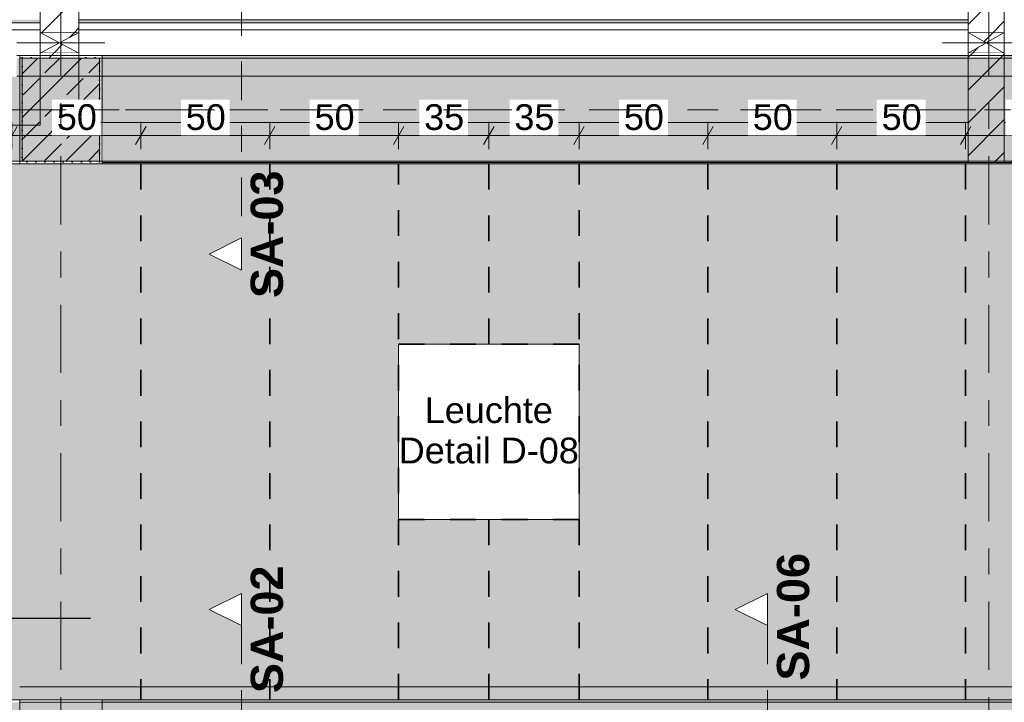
# Model space of a CAD drawing. Header units: metres. Extents: x -3.6 to 85.2, y -11 to 16.8.
# Tile 239 of 256: x 25.6 to 29.4, y 6 to 8.6. Entities that reach past the tile are written whole.
import ezdxf

# ---------------------------------------------------------------- set-up
doc = ezdxf.new("R2010")
doc.units = ezdxf.units.M
doc.header["$MEASUREMENT"] = 0
for name, pattern in [('Achse', [0.2, 0.1, -0.05, 0, -0.05]), ('Punktlinie weit', [0.06, 0.01, -0.05]), ('Schnittlinie', [0.3, 0.15, -0.075, 0, -0.075]), ('Strichlinie doppelt', [0.546806, 0.264583, -0.105833, 0.070556, -0.105833]), ('Wipeout_Contour', [1, 0, -1])]:
    doc.linetypes.add(name, pattern=pattern)
for name, color, linetype in [('154 - Bemaßung_ Beschriftung.Ausbau - Deckenspiegel', 7, 'Continuous'), ('203 - Marker.Schnitt - Ausbaudetail SA', 7, 'Continuous'), ('208 - Marker.Detail', 7, 'Continuous'), ('451 - Universal.Achsen Raster', 7, 'Continuous'), ('605 - Struktur.Wand Innen', 7, 'Continuous'), ('607 - Struktur.Stütze', 7, 'Continuous'), ('608 - Struktur.Träger', 7, 'Continuous'), ('Abbruch_605 - Struktur.Wand Innen', 7, 'Continuous'), ('Neubau_605 - Struktur.Wand Innen', 7, 'Continuous'), ('Neubau_651 - Abdeckung.Decke abgehängt_ bekleidet', 7, 'Continuous'), ('Neubau_653 - Abdeckung.TB Verkofferung', 7, 'Continuous'), ('Neubau_804 - HKLSE.Elektrik', 7, 'Continuous')]:
    doc.layers.add(name, color=color, linetype=linetype)
doc.styles.add('ERSTELLTER_STIL_1', font='txt')
doc.styles.add('ERSTELLTER_STIL_2', font='txt')
doc.linetypes.add('Abbruch 1', pattern='A,0,[1,2022.0244.A_L5A-PL04.03_iB_Deckenspiegel 1.OG1.Shx,S=0.001984,R=0,X=0,Y=0],-0.25,0', length=0.25)
doc.dimstyles.new('ERSTELLTER_STIL__1', dxfattribs={"dimtxt": 0.1, "dimasz": 0.0532, "dimexe": 0.18, "dimexo": 0.0625, "dimgap": 0, "dimtad": 1, "dimtih": 1, "dimtoh": 1, "dimzin": 0, "dimdsep": 46, "dimtxsty": 'ERSTELLTER_STIL_2', "dimblk": 'ARROWHEAD_2', "dimblk1": 'ARROWHEAD_2', "dimblk2": 'ARROWHEAD_2', "dimcen": 0.09, "dimse1": 1, "dimse2": 1, "dimclrd": 7, "dimclre": 7, "dimclrt": 7, "dimazin": 0, "dimtfac": 1, "dimtdec": 4, "dimtmove": 0, "dimatfit": 3, "dimfxl": 1, "dimtolj": 1, "dimtzin": 0, "dimarcsym": 0})
doc.dimstyles.new('ERSTELLTER_STIL__2', dxfattribs={"dimtxt": 0.1, "dimasz": 0.0532, "dimexe": 0.18, "dimexo": 0.0625, "dimgap": 0, "dimtad": 1, "dimtih": 1, "dimtoh": 1, "dimzin": 0, "dimdsep": 46, "dimtxsty": 'ERSTELLTER_STIL_2', "dimblk": 'ARROWHEAD_2', "dimblk1": 'ARROWHEAD_2', "dimblk2": 'ARROWHEAD_2', "dimcen": 0.09, "dimse1": 1, "dimse2": 1, "dimclrd": 7, "dimclre": 7, "dimclrt": 7, "dimazin": 0, "dimtfac": 1, "dimtdec": 4, "dimtmove": 2, "dimatfit": 3, "dimfxl": 1, "dimtolj": 1, "dimtzin": 0, "dimarcsym": 0})
pattern_1 = [(45, (0, 0), (-0.01767767, 0.01767767), [0, -0.025])]
pattern_2 = [(45, (0, 0), (-0.08485281, 0.08485281), []), (45, (-0.04243, 0.04243), (-0.08485281, 0.08485281), [0.09, -0.03])]
pattern_3 = [(45, (0, 0), (-0.0636396, 0.0636396), [])]

# ---------------------------------------------------------------- blocks, each defined once
blk = doc.blocks.new('*D295')
at = {"layer": '154 - Bemaßung_ Beschriftung.Ausbau - Deckenspiegel', "color": 7, "linetype": 'Continuous', "lineweight": 5}
for p, q in [((25.54, 8.1475), (25.54, 8.2525)), ((26.04, 8.1475), (26.04, 8.2525)), ((25.5602, 8.235), (25.5198, 8.165)), ((26.0602, 8.235), (26.0198, 8.165)), ((25.54, 8.2), (26.04, 8.2))]:
    blk.add_line(p, q, dxfattribs=at)
at = {"color": 254, "linetype": 'Wipeout_Contour', "lineweight": 0, "ltscale": 108.349347}
blk.add_wipeout([(25.6954, 8.2012), (25.8846, 8.2012), (25.8846, 8.3387), (25.6954, 8.3387)], dxfattribs=at).dxf.layer = '154 - Bemaßung_ Beschriftung.Ausbau - Deckenspiegel'
at = {"layer": '154 - Bemaßung_ Beschriftung.Ausbau - Deckenspiegel', "color": 7, "lineweight": 5, "insert": (25.7141, 8.22), "char_height": 0.1, "attachment_point": 7, "style": 'ERSTELLTER_STIL_2'}
blk.add_mtext('\\A1;{\\pql;\\fArial|b0|i0|c0|p38;50}', dxfattribs=at)
blk = doc.blocks.new('ARROWHEAD_2')
at = {"color": 0, "linetype": 'Continuous', "lineweight": 0}
for p, q in [((0, 0), (-1, 0)), ((-0.378, -0.655), (0.378, 0.655))]:
    blk.add_line(p, q, dxfattribs=at)
blk = doc.blocks.new('*D296')
at = {"layer": '154 - Bemaßung_ Beschriftung.Ausbau - Deckenspiegel', "color": 7, "linetype": 'Continuous', "lineweight": 5}
for p, q in [((26.04, 8.1475), (26.04, 8.2525)), ((26.54, 8.1475), (26.54, 8.2525)), ((26.0602, 8.235), (26.0198, 8.165)), ((26.5602, 8.235), (26.5198, 8.165)), ((26.04, 8.2), (26.54, 8.2))]:
    blk.add_line(p, q, dxfattribs=at)
at = {"color": 254, "linetype": 'Wipeout_Contour', "lineweight": 0, "ltscale": 110.255306}
blk.add_wipeout([(26.1954, 8.2012), (26.3846, 8.2012), (26.3846, 8.3387), (26.1954, 8.3387)], dxfattribs=at).dxf.layer = '154 - Bemaßung_ Beschriftung.Ausbau - Deckenspiegel'
at = {"layer": '154 - Bemaßung_ Beschriftung.Ausbau - Deckenspiegel', "color": 7, "lineweight": 5, "insert": (26.2141, 8.22), "char_height": 0.1, "attachment_point": 7, "style": 'ERSTELLTER_STIL_2'}
blk.add_mtext('\\A1;{\\pql;\\fArial|b0|i0|c0|p38;50}', dxfattribs=at)
blk = doc.blocks.new('*D297')
at = {"layer": '154 - Bemaßung_ Beschriftung.Ausbau - Deckenspiegel', "color": 7, "linetype": 'Continuous', "lineweight": 5}
for p, q in [((26.54, 8.1475), (26.54, 8.2525)), ((27.04, 8.1475), (27.04, 8.2525)), ((26.5602, 8.235), (26.5198, 8.165)), ((27.0602, 8.235), (27.0198, 8.165)), ((26.54, 8.2), (27.04, 8.2))]:
    blk.add_line(p, q, dxfattribs=at)
at = {"color": 254, "linetype": 'Wipeout_Contour', "lineweight": 0, "ltscale": 112.164538}
blk.add_wipeout([(26.6954, 8.2012), (26.8846, 8.2012), (26.8846, 8.3387), (26.6954, 8.3387)], dxfattribs=at).dxf.layer = '154 - Bemaßung_ Beschriftung.Ausbau - Deckenspiegel'
at = {"layer": '154 - Bemaßung_ Beschriftung.Ausbau - Deckenspiegel', "color": 7, "lineweight": 5, "insert": (26.7141, 8.22), "char_height": 0.1, "attachment_point": 7, "style": 'ERSTELLTER_STIL_2'}
blk.add_mtext('\\A1;{\\pql;\\fArial|b0|i0|c0|p38;50}', dxfattribs=at)
blk = doc.blocks.new('*D298')
at = {"layer": '154 - Bemaßung_ Beschriftung.Ausbau - Deckenspiegel', "color": 7, "linetype": 'Continuous', "lineweight": 5}
for p, q in [((27.04, 8.1475), (27.04, 8.2525)), ((27.39, 8.1475), (27.39, 8.2525)), ((27.0602, 8.235), (27.0198, 8.165)), ((27.4102, 8.235), (27.3698, 8.165)), ((27.04, 8.2), (27.39, 8.2))]:
    blk.add_line(p, q, dxfattribs=at)
at = {"color": 254, "linetype": 'Wipeout_Contour', "lineweight": 0, "ltscale": 113.789836}
blk.add_wipeout([(27.1204, 8.2012), (27.3096, 8.2012), (27.3096, 8.3387), (27.1204, 8.3387)], dxfattribs=at).dxf.layer = '154 - Bemaßung_ Beschriftung.Ausbau - Deckenspiegel'
at = {"layer": '154 - Bemaßung_ Beschriftung.Ausbau - Deckenspiegel', "color": 7, "lineweight": 5, "insert": (27.1391, 8.22), "char_height": 0.1, "attachment_point": 7, "style": 'ERSTELLTER_STIL_2'}
blk.add_mtext('\\A1;{\\pql;\\fArial|b0|i0|c0|p38;35}', dxfattribs=at)
blk = doc.blocks.new('*D299')
at = {"layer": '154 - Bemaßung_ Beschriftung.Ausbau - Deckenspiegel', "color": 7, "linetype": 'Continuous', "lineweight": 5}
for p, q in [((27.39, 8.1475), (27.39, 8.2525)), ((27.74, 8.1475), (27.74, 8.2525)), ((27.4102, 8.235), (27.3698, 8.165)), ((27.7602, 8.235), (27.7198, 8.165)), ((27.39, 8.2), (27.74, 8.2))]:
    blk.add_line(p, q, dxfattribs=at)
at = {"color": 254, "linetype": 'Wipeout_Contour', "lineweight": 0, "ltscale": 115.129936}
blk.add_wipeout([(27.4704, 8.2012), (27.6596, 8.2012), (27.6596, 8.3387), (27.4704, 8.3387)], dxfattribs=at).dxf.layer = '154 - Bemaßung_ Beschriftung.Ausbau - Deckenspiegel'
at = {"layer": '154 - Bemaßung_ Beschriftung.Ausbau - Deckenspiegel', "color": 7, "lineweight": 5, "insert": (27.4891, 8.22), "char_height": 0.1, "attachment_point": 7, "style": 'ERSTELLTER_STIL_2'}
blk.add_mtext('\\A1;{\\pql;\\fArial|b0|i0|c0|p38;35}', dxfattribs=at)
blk = doc.blocks.new('*D300')
at = {"layer": '154 - Bemaßung_ Beschriftung.Ausbau - Deckenspiegel', "color": 7, "linetype": 'Continuous', "lineweight": 5}
for p, q in [((27.74, 8.1475), (27.74, 8.2525)), ((28.24, 8.1475), (28.24, 8.2525)), ((27.7602, 8.235), (27.7198, 8.165)), ((28.2602, 8.235), (28.2198, 8.165)), ((27.74, 8.2), (28.24, 8.2))]:
    blk.add_line(p, q, dxfattribs=at)
at = {"color": 254, "linetype": 'Wipeout_Contour', "lineweight": 0, "ltscale": 116.75909}
blk.add_wipeout([(27.8954, 8.2012), (28.0846, 8.2012), (28.0846, 8.3387), (27.8954, 8.3387)], dxfattribs=at).dxf.layer = '154 - Bemaßung_ Beschriftung.Ausbau - Deckenspiegel'
at = {"layer": '154 - Bemaßung_ Beschriftung.Ausbau - Deckenspiegel', "color": 7, "lineweight": 5, "insert": (27.9141, 8.22), "char_height": 0.1, "attachment_point": 7, "style": 'ERSTELLTER_STIL_2'}
blk.add_mtext('\\A1;{\\pql;\\fArial|b0|i0|c0|p38;50}', dxfattribs=at)
blk = doc.blocks.new('*D301')
at = {"layer": '154 - Bemaßung_ Beschriftung.Ausbau - Deckenspiegel', "color": 7, "linetype": 'Continuous', "lineweight": 5}
for p, q in [((28.24, 8.1475), (28.24, 8.2525)), ((28.74, 8.1475), (28.74, 8.2525)), ((28.2602, 8.235), (28.2198, 8.165)), ((28.7602, 8.235), (28.7198, 8.165)), ((28.24, 8.2), (28.74, 8.2))]:
    blk.add_line(p, q, dxfattribs=at)
at = {"color": 254, "linetype": 'Wipeout_Contour', "lineweight": 0, "ltscale": 118.678284}
blk.add_wipeout([(28.3954, 8.2012), (28.5846, 8.2012), (28.5846, 8.3387), (28.3954, 8.3387)], dxfattribs=at).dxf.layer = '154 - Bemaßung_ Beschriftung.Ausbau - Deckenspiegel'
at = {"layer": '154 - Bemaßung_ Beschriftung.Ausbau - Deckenspiegel', "color": 7, "lineweight": 5, "insert": (28.4141, 8.22), "char_height": 0.1, "attachment_point": 7, "style": 'ERSTELLTER_STIL_2'}
blk.add_mtext('\\A1;{\\pql;\\fArial|b0|i0|c0|p38;50}', dxfattribs=at)
blk = doc.blocks.new('*D302')
at = {"layer": '154 - Bemaßung_ Beschriftung.Ausbau - Deckenspiegel', "color": 7, "linetype": 'Continuous', "lineweight": 5}
for p, q in [((28.74, 8.1475), (28.74, 8.2525)), ((29.24, 8.1475), (29.24, 8.2525)), ((28.7602, 8.235), (28.7198, 8.165)), ((29.2602, 8.235), (29.2198, 8.165)), ((28.74, 8.2), (29.24, 8.2))]:
    blk.add_line(p, q, dxfattribs=at)
at = {"color": 254, "linetype": 'Wipeout_Contour', "lineweight": 0, "ltscale": 120.600104}
blk.add_wipeout([(28.8954, 8.2012), (29.0846, 8.2012), (29.0846, 8.3387), (28.8954, 8.3387)], dxfattribs=at).dxf.layer = '154 - Bemaßung_ Beschriftung.Ausbau - Deckenspiegel'
at = {"layer": '154 - Bemaßung_ Beschriftung.Ausbau - Deckenspiegel', "color": 7, "lineweight": 5, "insert": (28.9141, 8.22), "char_height": 0.1, "attachment_point": 7, "style": 'ERSTELLTER_STIL_2'}
blk.add_mtext('\\A1;{\\pql;\\fArial|b0|i0|c0|p38;50}', dxfattribs=at)
blk = doc.blocks.new('*D303')
at = {"layer": '154 - Bemaßung_ Beschriftung.Ausbau - Deckenspiegel', "color": 7, "linetype": 'Continuous', "lineweight": 5}
for p, q in [((29.24, 8.1475), (29.24, 8.2525)), ((29.74, 8.1475), (29.74, 8.2525)), ((29.2602, 8.235), (29.2198, 8.165)), ((29.7602, 8.235), (29.7198, 8.165)), ((29.24, 8.2), (29.74, 8.2))]:
    blk.add_line(p, q, dxfattribs=at)
at = {"color": 254, "linetype": 'Wipeout_Contour', "lineweight": 0, "ltscale": 122.524425}
blk.add_wipeout([(29.3954, 8.2012), (29.5846, 8.2012), (29.5846, 8.3387), (29.3954, 8.3387)], dxfattribs=at).dxf.layer = '154 - Bemaßung_ Beschriftung.Ausbau - Deckenspiegel'
at = {"layer": '154 - Bemaßung_ Beschriftung.Ausbau - Deckenspiegel', "color": 7, "lineweight": 5, "insert": (29.4141, 8.22), "char_height": 0.1, "attachment_point": 7, "style": 'ERSTELLTER_STIL_2'}
blk.add_mtext('\\A1;{\\pql;\\fArial|b0|i0|c0|p38;50}', dxfattribs=at)
blk = doc.blocks.new('*D437')
at = {"layer": '154 - Bemaßung_ Beschriftung.Ausbau - Deckenspiegel', "color": 7, "linetype": 'Continuous', "lineweight": 5}
for p, q in [((18.37, 8.3775), (18.37, 8.4825)), ((33.09, 8.3775), (33.09, 8.4825)), ((18.3902, 8.465), (18.3498, 8.395)), ((33.0698, 8.395), (33.1102, 8.465)), ((18.3358, 8.43), (18.37, 8.43)), ((18.37, 8.43), (33.09, 8.43)), ((33.09, 8.43), (33.1242, 8.43))]:
    blk.add_line(p, q, dxfattribs=at)
at = {"color": 254, "linetype": 'Wipeout_Contour', "lineweight": 0, "ltscale": 107.020371}
blk.add_wipeout([(25.1731, 8.4286), (25.5579, 8.4286), (25.5579, 8.5714), (25.1731, 8.5714)], dxfattribs=at).dxf.layer = '154 - Bemaßung_ Beschriftung.Ausbau - Deckenspiegel'
at = {"layer": '154 - Bemaßung_ Beschriftung.Ausbau - Deckenspiegel', "color": 7, "lineweight": 5, "insert": (25.1945, 8.45), "char_height": 0.1, "attachment_point": 7, "style": 'ERSTELLTER_STIL_2'}
blk.add_mtext('\\A1;{\\pql;\\fArial|b0|i0|c0|p38;14,72}', dxfattribs=at)

msp = doc.modelspace()

# ---------------------------------------------------------------- hatches: boundary and pattern name
at = {"layer": '607 - Struktur.Stütze', "linetype": 'Continuous', "lineweight": 0, "true_color": 0x000000}
h = msp.add_hatch(dxfattribs=at)
h.set_pattern_fill('Gips_0001', color=18, style=0, pattern_type=2)
h.set_pattern_definition(pattern_1)
h.paths.add_polyline_path([(25.57, 8.51), (25.57, 8.09), (25.89, 8.09), (25.89, 8.51), (25.8, 8.51), (25.8, 8.5), (25.88, 8.5), (25.88, 8.1), (25.58, 8.1), (25.58, 8.5), (25.65, 8.5), (25.65, 8.51)])
h = msp.add_hatch(dxfattribs=at)
h.set_pattern_fill('Beton__Stahlbeton_0001', color=18, style=0, pattern_type=2)
h.set_pattern_definition(pattern_2)
h.paths.add_polyline_path([(25.58, 8.1), (25.88, 8.1), (25.88, 8.5), (25.58, 8.5)])
h = msp.add_hatch(dxfattribs=at)
h.set_pattern_fill('Gips_0001', color=18, style=0, pattern_type=2)
h.set_pattern_definition(pattern_1)
h.paths.add_polyline_path([(25.89, 6.01), (25.57, 6.01), (25.57, 5.19), (25.64, 5.19), (25.64, 5.2), (25.58, 5.2), (25.58, 6), (25.88, 6), (25.88, 5.6695), (25.89, 5.6695)])
at = {"layer": '608 - Struktur.Träger', "linetype": 'Continuous', "lineweight": 0, "true_color": 0x000000}
h = msp.add_hatch(dxfattribs=at)
h.set_pattern_fill('Beton__Stahlbeton_0001', color=18, style=0, pattern_type=2)
h.set_pattern_definition(pattern_2)
h.paths.add_polyline_path([(0.69, 6), (0.38, 6), (0.38, 5.8), (0.69, 5.8), (7.57, 5.8), (7.89, 5.8), (11.17, 5.8), (11.49, 5.8), (14.86, 5.8), (15.02, 5.8), (18.37, 5.8), (18.69, 5.8), (22.04, 5.8), (22.2, 5.8), (25.57, 5.8), (25.89, 5.8), (32.77, 5.8), (33.09, 5.8), (36.46, 5.8), (36.6, 5.8), (39.97, 5.8), (40.29, 5.8), (47.17, 5.8), (47.49, 5.8), (54.37, 5.8), (54.69, 5.8), (58.06, 5.8), (58.195, 5.8), (61.57, 5.8), (61.88, 5.8), (61.88, 6), (61.57, 6), (54.69, 6), (54.37, 6), (50.9225, 6), (50.8575, 6), (47.49, 6), (47.17, 6), (40.29, 6), (39.97, 6), (33.09, 6), (32.77, 6), (25.89, 6), (25.57, 6), (18.69, 6), (18.37, 6), (11.49, 6), (11.17, 6), (7.89, 6), (7.57, 6)])
h = msp.add_hatch(dxfattribs=at)
h.set_pattern_fill('Gips_0001', color=18, style=0, pattern_type=2)
h.set_pattern_definition(pattern_1)
h.paths.add_polyline_path([(25.89, 6), (32.77, 6), (32.77, 6.01), (25.89, 6.01)])
at = {"layer": 'Abbruch_605 - Struktur.Wand Innen', "linetype": 'Continuous', "lineweight": 0, "true_color": 0x000000}
h = msp.add_hatch(dxfattribs=at)
h.set_pattern_fill('MW_Ziegel_0001', color=18, style=0, pattern_type=2)
h.set_pattern_definition(pattern_3)
h.paths.add_polyline_path([(25.8, 8.6), (25.65, 8.6), (25.725, 8.56)])
h = msp.add_hatch(dxfattribs=at)
h.set_pattern_fill('MW_Ziegel_0001', color=18, style=0, pattern_type=2)
h.set_pattern_definition(pattern_3)
h.paths.add_polyline_path([(29.39, 8.6), (29.25, 8.6), (29.32, 8.56)])
h = msp.add_hatch(dxfattribs=at)
h.set_pattern_fill('MW_Ziegel_0001', color=18, style=0, pattern_type=2)
h.set_pattern_definition(pattern_3)
h.paths.add_polyline_path([(25.65, 8.52), (25.8, 8.52), (25.725, 8.56)])
h = msp.add_hatch(dxfattribs=at)
h.set_pattern_fill('MW_Ziegel_0001', color=18, style=0, pattern_type=2)
h.set_pattern_definition(pattern_3)
h.paths.add_polyline_path([(29.25, 8.52), (29.39, 8.52), (29.32, 8.56)])
h = msp.add_hatch(dxfattribs=at)
h.set_pattern_fill('Holz__Sperrholz_2_0001', color=18, style=0, pattern_type=2)
h.set_pattern_definition([(0, (0, 0), (0, 0.065), []), (45, (0, 0), (-0.13, 0.13), [0.0919239, -0.0919239]), (45, (0.065, 0), (-0.13, 0.13), [0.0919239, -0.0919239]), (45, (0.13, 0), (-0.13, 0.13), [0.0919239, -0.0919239]), (45, (0.195, 0), (-0.13, 0.13), [0.0919239, -0.0919239]), (315, (0, 0), (0.13, 0.13), [0.0919239, -0.0919239]), (315, (0.065, 0), (0.13, 0.13), [0.0919239, -0.0919239]), (315, (0.13, 0), (0.13, 0.13), [0.0919239, -0.0919239]), (315, (0.195, 0), (0.13, 0.13), [0.0919239, -0.0919239])])
h.paths.add_polyline_path([(33.09, 6.06), (25.57, 6.06), (25.57, 6.01), (33.09, 6.01)])
at = {"layer": 'Neubau_651 - Abdeckung.Decke abgehängt_ bekleidet', "linetype": 'Continuous', "lineweight": 13, "true_color": 0xffbfbf}
h = msp.add_hatch(dxfattribs=at)
h.set_pattern_fill('sechseckig_0001', color=254, style=0, pattern_type=2)
h.set_pattern_definition([(90, (0, 0), (-0.12990375, 0), [0.075, -0.15]), (90, (-0.06495, 0.1125), (-0.12990375, 0), [0.075, -0.15]), (150, (5e-18, 0.075), (0.06495188, 0.11249995), [0.075, -0.15]), (150, (-0.1299, 0.075), (0.06495188, 0.11249995), [0.075, -0.15]), (210, (0, 0), (-0.06495187, 0.11249995), [0.075, -0.15]), (210, (-0.1299, 8e-18), (-0.06495187, 0.11249995), [0.075, -0.15])])
h.paths.add_polyline_path([(33.09, 8.09), (18.37, 8.09), (18.37, 6.135), (18.37, 6.01), (25.57, 6.01), (33.09, 6.01)])
h.paths.add_polyline_path([(21.84, 7.39), (22.54, 7.39), (22.54, 6.71), (21.84, 6.71)], flags=0)
h.paths.add_polyline_path([(27.04, 7.39), (27.74, 7.39), (27.74, 6.71), (27.04, 6.71)], flags=0)
h.paths.add_polyline_path([(32.24, 7.39), (32.94, 7.39), (32.94, 6.71), (32.24, 6.71)], flags=0)
at = {"layer": 'Neubau_653 - Abdeckung.TB Verkofferung', "linetype": 'Continuous', "lineweight": 0, "true_color": 0x000000}
h = msp.add_hatch(dxfattribs=at)
h.set_pattern_fill('Gips_0001', color=18, style=0, pattern_type=2)
h.set_pattern_definition(pattern_1)
h.paths.add_polyline_path([(25.65, 8.6495), (22.31, 8.6495), (22.31, 8.637), (25.65, 8.637)])
h = msp.add_hatch(dxfattribs=at)
h.set_pattern_fill('Gips_0001', color=18, style=0, pattern_type=2)
h.set_pattern_definition(pattern_1)
h.paths.add_polyline_path([(29.25, 8.6495), (25.8, 8.6495), (25.8, 8.637), (29.25, 8.637)])

# ---------------------------------------------------------------- linework, layer by layer
at = {"layer": '203 - Marker.Schnitt - Ausbaudetail SA', "color": 7, "linetype": 'Schnittlinie', "lineweight": 13}
for p, q in [((26.43, 6.2975), (26.43, 4.763)), ((28.4713, 6.2975), (28.4713, 4.763))]:
    msp.add_line(p, q, dxfattribs=at)
at = {"layer": '208 - Marker.Detail', "color": 30, "linetype": 'Continuous', "lineweight": 25, "true_color": 0xff6e00}
msp.add_line((24.3449, 6.3271), (25.8449, 6.3271), dxfattribs=at)
at = {"layer": '607 - Struktur.Stütze', "color": 7, "linetype": 'Continuous', "lineweight": 5, "flags": 128}
for points in [[(25.65, 8.51), (25.57, 8.51), (25.57, 8.09), (25.89, 8.09), (25.89, 8.51), (25.8, 8.51)], [(25.57, 6.01), (25.57, 5.19), (25.64, 5.19)], [(25.89, 5.6695), (25.89, 6.01)]]:
    msp.add_lwpolyline(points, dxfattribs=at)
at = {"layer": '607 - Struktur.Stütze', "color": 7, "linetype": 'Continuous', "lineweight": 13, "flags": 128}
msp.add_lwpolyline([(25.58, 8.1), (25.88, 8.1), (25.88, 8.5), (25.58, 8.5)], close=True, dxfattribs=at)
at = {"layer": '608 - Struktur.Träger', "color": 7, "linetype": 'Continuous', "lineweight": 5}
for p, q in [((25.89, 8.51), (25.89, 8.5)), ((25.89, 6.01), (25.89, 6)), ((32.77, 6.01), (25.89, 6.01))]:
    msp.add_line(p, q, dxfattribs=at)
at = {"layer": '608 - Struktur.Träger', "color": 7, "linetype": 'Continuous', "lineweight": 13}
for p, q in [((0.38, 6.01), (61.88, 6.01)), ((25.89, 6), (25.57, 6)), ((32.77, 6), (25.89, 6))]:
    msp.add_line(p, q, dxfattribs=at)
at = {"layer": 'Abbruch_605 - Struktur.Wand Innen', "color": 7, "linetype": 'Abbruch 1', "lineweight": 18}
for p, q in [((25.8, 8.6), (25.65, 8.6)), ((29.39, 8.6), (29.25, 8.6)), ((25.65, 8.52), (25.8, 8.52)), ((29.25, 8.52), (29.39, 8.52))]:
    msp.add_line(p, q, dxfattribs=at)
at = {"layer": 'Abbruch_605 - Struktur.Wand Innen', "color": 160, "linetype": 'Abbruch 1', "lineweight": 5, "true_color": 0x3232ff}
for p, q in [((25.55, 8.56), (25.9, 8.56)), ((25.55, 8.56), (25.9, 8.56)), ((29.15, 8.56), (29.49, 8.56)), ((29.15, 8.56), (29.49, 8.56))]:
    msp.add_line(p, q, dxfattribs=at)
at = {"layer": 'Abbruch_605 - Struktur.Wand Innen', "color": 7, "linetype": 'Abbruch 1', "lineweight": 18, "flags": 128}
for points in [[(25.65, 8.6), (25.65, 8.52)], [(25.8, 8.52), (25.8, 8.6)], [(29.25, 8.6), (29.25, 8.52)], [(29.39, 8.52), (29.39, 8.6)], [(33.09, 6.06), (25.57, 6.06)], [(25.57, 6.01), (33.09, 6.01)]]:
    msp.add_lwpolyline(points, dxfattribs=at)
at = {"layer": 'Neubau_605 - Struktur.Wand Innen', "color": 1, "linetype": 'Continuous', "lineweight": 9}
for p, q in [((25.65, 8.52), (25.8, 8.6)), ((25.65, 8.6), (25.8, 8.52)), ((29.25, 8.52), (29.39, 8.6)), ((29.25, 8.6), (29.39, 8.52))]:
    msp.add_line(p, q, dxfattribs=at)
at = {"layer": 'Neubau_651 - Abdeckung.Decke abgehängt_ bekleidet', "color": 1, "linetype": 'Achse', "lineweight": 35}
for p, q in [((27.04, 7.39), (27.74, 7.39)), ((27.04, 6.71), (27.74, 6.71)), ((27.39, 6.71), (27.39, 6.01))]:
    msp.add_line(p, q, dxfattribs=at)
at = {"layer": 'Neubau_651 - Abdeckung.Decke abgehängt_ bekleidet', "color": 1, "linetype": 'Punktlinie weit', "lineweight": 13, "flags": 128}
for points in [[(33.09, 8.09), (18.37, 8.09), (18.37, 6.135), (18.37, 6.01), (25.57, 6.01), (33.09, 6.01)], [(27.04, 7.39), (27.74, 7.39), (27.74, 6.71), (27.04, 6.71)]]:
    msp.add_lwpolyline(points, close=True, dxfattribs=at)
at = {"layer": 'Neubau_653 - Abdeckung.TB Verkofferung', "color": 1, "linetype": 'Continuous', "lineweight": 5}
for p, q in [((25.65, 8.637), (22.31, 8.637)), ((29.25, 8.6495), (25.8, 8.6495)), ((29.25, 8.637), (25.8, 8.637)), ((25.65, 8.61), (22.31, 8.61)), ((29.25, 8.61), (25.8, 8.61)), ((25.65, 8.51), (22.31, 8.51)), ((29.25, 8.51), (25.8, 8.51))]:
    msp.add_line(p, q, dxfattribs=at)
at = {"layer": 'Neubau_653 - Abdeckung.TB Verkofferung', "color": 1, "linetype": 'Continuous', "lineweight": 9}
for p, q in [((25.65, 8.6495), (25.65, 8.24)), ((25.8, 8.6495), (25.8, 8.25)), ((25.65, 8.24), (22.2, 8.24)), ((32.86, 8.25), (25.8, 8.25))]:
    msp.add_line(p, q, dxfattribs=at)
at = {"layer": 'Neubau_653 - Abdeckung.TB Verkofferung', "color": 1, "linetype": 'Continuous', "lineweight": 5, "flags": 128}
for points in [[(25.65, 8.6495), (25.65, 8.637), (25.65, 8.61), (25.65, 8.51)], [(25.8, 8.6495), (25.8, 8.637), (25.8, 8.61), (25.8, 8.51)], [(29.25, 8.6495), (29.25, 8.637), (29.25, 8.61), (29.25, 8.51)]]:
    msp.add_lwpolyline(points, dxfattribs=at)
at = {"layer": 'Neubau_804 - HKLSE.Elektrik', "color": 1, "linetype": 'Continuous', "lineweight": 13, "flags": 128}
msp.add_lwpolyline([(27.04, 6.71), (27.74, 6.71), (27.74, 7.39), (27.04, 7.39)], close=True, dxfattribs=at)

# ---------------------------------------------------------------- texts
at = {"layer": '154 - Bemaßung_ Beschriftung.Ausbau - Deckenspiegel', "color": 7, "linetype": 'Continuous', "lineweight": 9, "insert": (27.39, 7.0549), "char_height": 0.1, "attachment_point": 5, "line_spacing_factor": 0.940294, "style": 'ERSTELLTER_STIL_2'}
msp.add_mtext('\\A1;{\\pqc;\\fArial|b0|i0|c0|p38;Leuchte\\P\\pqc;\\fArial|b0|i0|c0|p38;Detail\\fArial|b0|i0|c0|p38; \\fArial|b0|i0|c0|p38;D-08}', dxfattribs=at)
at = {"layer": '203 - Marker.Schnitt - Ausbaudetail SA', "color": 7, "lineweight": 13, "char_height": 0.125, "rotation": 90, "style": 'ERSTELLTER_STIL_1'}
for s, insert, attachment_point in [('\\A1;{\\pqr;\\pt0;\\fArial|b1|i0|c0|p38;SA-03}', (26.5933, 8.0641), 9), ('\\A1;{\\pql;\\pt0;\\fArial|b1|i0|c0|p38;SA-06}', (28.6346, 6.0845), 7), ('\\A1;{\\pql;\\pt0;\\fArial|b1|i0|c0|p38;SA-02}', (26.5933, 6.0359), 7)]:
    msp.add_mtext(s, dxfattribs=dict(at, insert=insert, attachment_point=attachment_point))

# ---------------------------------------------------------------- next in the draw order: wipeouts: each hides what was drawn before it
at = {"color": 254, "linetype": 'Wipeout_Contour', "lineweight": 0, "ltscale": 80.953444}
msp.add_wipeout([(26.43, 6.4225), (26.305, 6.36), (26.43, 6.2975)], dxfattribs=at).dxf.layer = '203 - Marker.Schnitt - Ausbaudetail SA'
at = {"color": 254, "linetype": 'Wipeout_Contour', "lineweight": 0, "ltscale": 86.916359}
msp.add_wipeout([(28.4713, 6.4225), (28.3463, 6.36), (28.4713, 6.2975)], dxfattribs=at).dxf.layer = '203 - Marker.Schnitt - Ausbaudetail SA'
at = {"color": 254, "linetype": 'Wipeout_Contour', "lineweight": 0, "ltscale": 111.855358}
msp.add_wipeout([(25.65, 13), (25.65, 8.6), (25.8, 8.6), (25.8, 13)], dxfattribs=at).dxf.layer = '605 - Struktur.Wand Innen'
at = {"color": 254, "linetype": 'Wipeout_Contour', "lineweight": 0, "ltscale": 125.225201}
msp.add_wipeout([(29.25, 13), (29.25, 8.6), (29.39, 8.6), (29.39, 13)], dxfattribs=at).dxf.layer = '605 - Struktur.Wand Innen'
at = {"color": 254, "linetype": 'Wipeout_Contour', "lineweight": 0, "ltscale": 108.400699}
msp.add_wipeout([(25.65, 8.5), (25.8, 8.5), (25.8, 8.52), (25.65, 8.52)], dxfattribs=at).dxf.layer = '605 - Struktur.Wand Innen'
at = {"color": 254, "linetype": 'Wipeout_Contour', "lineweight": 0, "ltscale": 121.765019}
msp.add_wipeout([(29.39, 8.25), (29.25, 8.25), (29.25, 8.095), (29.39, 8.095)], dxfattribs=at).dxf.layer = '605 - Struktur.Wand Innen'

# ---------------------------------------------------------------- next in the draw order: hatches: boundary and pattern name
at = {"layer": '605 - Struktur.Wand Innen', "linetype": 'Continuous', "lineweight": 0, "true_color": 0x000000}
h = msp.add_hatch(dxfattribs=at)
h.set_pattern_fill('MW_Ziegel_0001', color=18, style=0, pattern_type=2)
h.set_pattern_definition(pattern_3)
h.paths.add_polyline_path([(25.65, 13), (25.65, 8.6), (25.8, 8.6), (25.8, 13)])
h = msp.add_hatch(dxfattribs=at)
h.set_pattern_fill('MW_Ziegel_0001', color=18, style=0, pattern_type=2)
h.set_pattern_definition(pattern_3)
h.paths.add_polyline_path([(29.25, 13), (29.25, 8.6), (29.39, 8.6), (29.39, 13)])
h = msp.add_hatch(dxfattribs=at)
h.set_pattern_fill('MW_Ziegel_0001', color=18, style=0, pattern_type=2)
h.set_pattern_definition(pattern_3)
h.paths.add_polyline_path([(25.65, 8.5), (25.8, 8.5), (25.8, 8.52), (25.65, 8.52)])
h = msp.add_hatch(dxfattribs=at)
h.set_pattern_fill('MW_Ziegel_0001', color=18, style=0, pattern_type=2)
h.set_pattern_definition(pattern_3)
h.paths.add_polyline_path([(29.39, 8.25), (29.25, 8.25), (29.25, 8.095), (29.39, 8.095)])

# ---------------------------------------------------------------- next in the draw order: linework, layer by layer
at = {"layer": '203 - Marker.Schnitt - Ausbaudetail SA', "color": 7, "linetype": 'Continuous', "lineweight": 13, "flags": 128}
for points in [[(26.43, 6.4225), (26.43, 6.2975), (26.305, 6.36)], [(28.4713, 6.4225), (28.4713, 6.2975), (28.3463, 6.36)]]:
    msp.add_lwpolyline(points, close=True, dxfattribs=at)
at = {"layer": '605 - Struktur.Wand Innen', "color": 7, "linetype": 'Continuous', "lineweight": 13}
msp.add_line((29.25, 8.095), (29.39, 8.095), dxfattribs=at)
at = {"layer": '605 - Struktur.Wand Innen', "color": 7, "linetype": 'Continuous', "lineweight": 18, "flags": 128}
for points in [[(25.65, 13), (25.65, 8.6)], [(25.8, 8.6), (25.8, 13)], [(29.25, 13), (29.25, 8.6)], [(29.39, 8.6), (29.39, 13)], [(25.65, 8.52), (25.65, 8.5)], [(25.8, 8.5), (25.8, 8.52)]]:
    msp.add_lwpolyline(points, dxfattribs=at)
at = {"layer": '608 - Struktur.Träger', "color": 7, "linetype": 'Continuous', "lineweight": 13}
msp.add_line((25.89, 8.5), (25.57, 8.5), dxfattribs=at)

# ---------------------------------------------------------------- next in the draw order: wipeouts: each hides what was drawn before it
at = {"color": 254, "linetype": 'Wipeout_Contour', "lineweight": 0, "ltscale": 121.995644}
msp.add_wipeout([(29.25, 8.25), (29.39, 8.25), (29.39, 8.52), (29.25, 8.52)], dxfattribs=at).dxf.layer = '605 - Struktur.Wand Innen'

# ---------------------------------------------------------------- next in the draw order: hatches: boundary and pattern name
at = {"layer": '605 - Struktur.Wand Innen', "linetype": 'Continuous', "lineweight": 0, "true_color": 0x000000}
h = msp.add_hatch(dxfattribs=at)
h.set_pattern_fill('MW_Ziegel_0001', color=18, style=0, pattern_type=2)
h.set_pattern_definition(pattern_3)
h.paths.add_polyline_path([(29.25, 8.25), (29.39, 8.25), (29.39, 8.52), (29.25, 8.52)])
at = {"layer": '608 - Struktur.Träger', "linetype": 'Continuous', "lineweight": 0, "true_color": 0x000000}
h = msp.add_hatch(dxfattribs=at)
h.set_pattern_fill('Gips_0001', color=18, style=0, pattern_type=2)
h.set_pattern_definition(pattern_1)
h.paths.add_polyline_path([(25.89, 8.51), (25.89, 8.5), (29.25, 8.5), (29.25, 8.51)])
h = msp.add_hatch(dxfattribs=at)
h.set_pattern_fill('Gips_0001', color=18, style=0, pattern_type=2)
h.set_pattern_definition(pattern_1)
h.paths.add_polyline_path([(29.39, 8.51), (29.39, 8.5), (32.77, 8.5), (32.77, 8.51)])

# ---------------------------------------------------------------- next in the draw order: linework, layer by layer
at = {"layer": '605 - Struktur.Wand Innen', "color": 7, "linetype": 'Continuous', "lineweight": 18}
for p, q in [((29.25, 8.25), (29.25, 8.095)), ((29.39, 8.095), (29.39, 8.25))]:
    msp.add_line(p, q, dxfattribs=at)
at = {"layer": '605 - Struktur.Wand Innen', "color": 7, "linetype": 'Continuous', "lineweight": 18, "flags": 128}
for points in [[(29.25, 8.52), (29.25, 8.25)], [(29.39, 8.25), (29.39, 8.52)]]:
    msp.add_lwpolyline(points, dxfattribs=at)
at = {"layer": '608 - Struktur.Träger', "color": 7, "linetype": 'Continuous', "lineweight": 13}
for p, q in [((0.38, 8.51), (61.88, 8.51)), ((29.25, 8.5), (25.89, 8.5)), ((29.39, 8.5), (29.25, 8.5)), ((32.77, 8.5), (29.39, 8.5))]:
    msp.add_line(p, q, dxfattribs=at)
at = {"layer": '608 - Struktur.Träger', "color": 7, "linetype": 'Continuous', "lineweight": 5}
for p, q in [((29.25, 8.51), (25.89, 8.51)), ((29.25, 8.51), (29.25, 8.5)), ((29.39, 8.51), (29.39, 8.5)), ((32.77, 8.51), (29.39, 8.51))]:
    msp.add_line(p, q, dxfattribs=at)
at = {"layer": '608 - Struktur.Träger', "color": 7, "linetype": 'Achse', "lineweight": 9}
msp.add_line((0.38, 8.3), (61.88, 8.3), dxfattribs=at)

# ---------------------------------------------------------------- next in the draw order: wipeouts: each hides what was drawn before it
at = {"color": 254, "linetype": 'Wipeout_Contour', "lineweight": 0, "ltscale": 115.023404}
msp.add_wipeout([(25.89, 8.095), (29.25, 8.095), (29.25, 8.25), (25.89, 8.25)], dxfattribs=at).dxf.layer = '605 - Struktur.Wand Innen'
at = {"color": 254, "linetype": 'Wipeout_Contour', "lineweight": 0, "ltscale": 128.546424}
msp.add_wipeout([(32.77, 8.25), (29.39, 8.25), (29.39, 8.095), (32.77, 8.095)], dxfattribs=at).dxf.layer = '605 - Struktur.Wand Innen'

# ---------------------------------------------------------------- next in the draw order: hatches: boundary and pattern name
at = {"layer": '608 - Struktur.Träger', "linetype": 'Continuous', "lineweight": 0, "true_color": 0x000000}
h = msp.add_hatch(dxfattribs=at)
h.set_pattern_fill('Beton__Stahlbeton_0001', color=18, style=0, pattern_type=2)
h.set_pattern_definition(pattern_2)
h.paths.add_polyline_path([(0.69, 8.5), (0.38, 8.5), (0.38, 8.1), (0.69, 8.1), (7.57, 8.1), (7.89, 8.1), (11.17, 8.1), (11.49, 8.1), (14.77, 8.1), (15.09, 8.1), (18.37, 8.1), (18.69, 8.1), (25.57, 8.1), (25.89, 8.1), (29.25, 8.1), (29.39, 8.1), (32.77, 8.1), (33.09, 8.1), (36.47, 8.1), (36.59, 8.1), (39.97, 8.1), (40.29, 8.1), (47.17, 8.1), (47.49, 8.1), (50.77, 8.1), (51.09, 8.1), (54.37, 8.1), (54.69, 8.1), (61.57, 8.1), (61.88, 8.1), (61.88, 8.5), (61.57, 8.5), (58.195, 8.5), (58.05, 8.5), (54.69, 8.5), (54.37, 8.5), (51.09, 8.5), (50.77, 8.5), (47.49, 8.5), (47.17, 8.5), (40.29, 8.5), (39.97, 8.5), (36.59, 8.5), (36.47, 8.5), (33.09, 8.5), (32.77, 8.5), (29.39, 8.5), (29.25, 8.5), (25.89, 8.5), (25.57, 8.5), (22.2, 8.5), (22.05, 8.5), (18.69, 8.5), (18.37, 8.5), (15.09, 8.5), (14.77, 8.5), (11.49, 8.5), (11.17, 8.5), (7.89, 8.5), (7.57, 8.5)])
h = msp.add_hatch(dxfattribs=at)
h.set_pattern_fill('Gips_0001', color=18, style=0, pattern_type=2)
h.set_pattern_definition(pattern_1)
h.paths.add_polyline_path([(25.89, 8.09), (32.77, 8.09), (32.77, 8.1), (29.39, 8.1), (29.39, 8.095), (29.25, 8.095), (29.25, 8.1), (25.89, 8.1)])

# ---------------------------------------------------------------- next in the draw order: linework, layer by layer
at = {"layer": '605 - Struktur.Wand Innen', "color": 7, "linetype": 'Continuous', "lineweight": 18}
for p, q in [((29.25, 8.25), (29.25, 8.095)), ((29.39, 8.095), (29.39, 8.25))]:
    msp.add_line(p, q, dxfattribs=at)
at = {"layer": '605 - Struktur.Wand Innen', "color": 7, "linetype": 'Continuous', "lineweight": 13, "flags": 128}
for points in [[(29.25, 8.25), (25.89, 8.25)], [(32.77, 8.25), (29.39, 8.25)], [(25.89, 8.095), (32.77, 8.095)]]:
    msp.add_lwpolyline(points, dxfattribs=at)
at = {"layer": '608 - Struktur.Träger', "color": 7, "linetype": 'Continuous', "lineweight": 5}
for p, q in [((25.89, 8.1), (25.89, 8.09)), ((29.25, 8.1), (29.25, 8.095)), ((29.39, 8.1), (29.39, 8.095)), ((32.77, 8.09), (25.89, 8.09)), ((29.39, 8.095), (29.25, 8.095))]:
    msp.add_line(p, q, dxfattribs=at)
at = {"layer": '608 - Struktur.Träger', "color": 7, "linetype": 'Continuous', "lineweight": 13}
msp.add_line((0.38, 8.09), (61.88, 8.09), dxfattribs=at)
at = {"layer": '608 - Struktur.Träger', "color": 7, "linetype": 'Continuous', "lineweight": 13, "flags": 128}
msp.add_lwpolyline([(32.77, 8.1), (29.39, 8.1), (29.25, 8.1), (25.89, 8.1), (25.57, 8.1), (18.69, 8.1), (18.37, 8.1), (15.09, 8.1), (14.77, 8.1), (11.49, 8.1), (11.17, 8.1), (7.89, 8.1), (7.57, 8.1), (0.69, 8.1), (0.38, 8.1)], dxfattribs=at)
at = {"layer": 'Neubau_651 - Abdeckung.Decke abgehängt_ bekleidet', "color": 1, "linetype": 'Achse', "lineweight": 35}
for p, q in [((26.04, 8.09), (26.04, 6.01)), ((26.54, 8.09), (26.54, 6.01)), ((27.04, 6.01), (27.04, 8.09)), ((27.39, 8.09), (27.39, 7.39)), ((27.74, 6.01), (27.74, 8.09)), ((28.24, 8.09), (28.24, 6.01)), ((28.74, 8.09), (28.74, 6.01)), ((29.24, 8.09), (29.24, 6.01))]:
    msp.add_line(p, q, dxfattribs=at)

# ---------------------------------------------------------------- next in the draw order: dimensions: what is measured, and where the dimension line sits
at = {"layer": '154 - Bemaßung_ Beschriftung.Ausbau - Deckenspiegel', "color": 7, "linetype": 'Continuous', "lineweight": 5}
dim = msp.add_linear_dim(base=(26.04, 8.2), p1=(25.54, 8.09), p2=(26.04, 8.09), dimstyle='ERSTELLTER_STIL__1', dxfattribs=at)
dim.commit()
dim.dimension.update_dxf_attribs({"geometry": '*D295', "text_midpoint": (25.7903, 8.27), "dimtype": 160})

# ---------------------------------------------------------------- next in the draw order: dimensions: what is measured, and where the dimension line sits
dim = msp.add_linear_dim(base=(26.54, 8.2), p1=(26.04, 8.09), p2=(26.54, 8.09), dimstyle='ERSTELLTER_STIL__1', dxfattribs=at)
dim.commit()
dim.dimension.update_dxf_attribs({"geometry": '*D296', "text_midpoint": (26.2903, 8.27), "dimtype": 160})

# ---------------------------------------------------------------- next in the draw order: dimensions: what is measured, and where the dimension line sits
dim = msp.add_linear_dim(base=(27.04, 8.2), p1=(26.54, 8.09), p2=(27.04, 8.09), dimstyle='ERSTELLTER_STIL__1', dxfattribs=at)
dim.commit()
dim.dimension.update_dxf_attribs({"geometry": '*D297', "text_midpoint": (26.7903, 8.27), "dimtype": 160})

# ---------------------------------------------------------------- next in the draw order: dimensions: what is measured, and where the dimension line sits
dim = msp.add_linear_dim(base=(27.39, 8.2), p1=(27.04, 8.09), p2=(27.39, 8.09), dimstyle='ERSTELLTER_STIL__1', dxfattribs=at)
dim.commit()
dim.dimension.update_dxf_attribs({"geometry": '*D298', "text_midpoint": (27.2153, 8.27), "dimtype": 160})

# ---------------------------------------------------------------- next in the draw order: dimensions: what is measured, and where the dimension line sits
dim = msp.add_linear_dim(base=(27.74, 8.2), p1=(27.39, 8.09), p2=(27.74, 8.09), dimstyle='ERSTELLTER_STIL__1', dxfattribs=at)
dim.commit()
dim.dimension.update_dxf_attribs({"geometry": '*D299', "text_midpoint": (27.5653, 8.27), "dimtype": 160})

# ---------------------------------------------------------------- next in the draw order: dimensions: what is measured, and where the dimension line sits
dim = msp.add_linear_dim(base=(28.24, 8.2), p1=(27.74, 8.09), p2=(28.24, 8.09), dimstyle='ERSTELLTER_STIL__1', dxfattribs=at)
dim.commit()
dim.dimension.update_dxf_attribs({"geometry": '*D300', "text_midpoint": (27.9903, 8.27), "dimtype": 160})

# ---------------------------------------------------------------- next in the draw order: dimensions: what is measured, and where the dimension line sits
dim = msp.add_linear_dim(base=(28.74, 8.2), p1=(28.24, 8.09), p2=(28.74, 8.09), dimstyle='ERSTELLTER_STIL__1', dxfattribs=at)
dim.commit()
dim.dimension.update_dxf_attribs({"geometry": '*D301', "text_midpoint": (28.4903, 8.27), "dimtype": 160})

# ---------------------------------------------------------------- next in the draw order: dimensions: what is measured, and where the dimension line sits
dim = msp.add_linear_dim(base=(29.24, 8.2), p1=(28.74, 8.09), p2=(29.24, 8.09), dimstyle='ERSTELLTER_STIL__1', dxfattribs=at)
dim.commit()
dim.dimension.update_dxf_attribs({"geometry": '*D302', "text_midpoint": (28.9903, 8.27), "dimtype": 160})

# ---------------------------------------------------------------- next in the draw order: dimensions: what is measured, and where the dimension line sits
dim = msp.add_linear_dim(base=(29.74, 8.2), p1=(29.24, 8.09), p2=(29.74, 8.09), dimstyle='ERSTELLTER_STIL__1', dxfattribs=at)
dim.commit()
dim.dimension.update_dxf_attribs({"geometry": '*D303', "text_midpoint": (29.4903, 8.27), "dimtype": 160})

# ---------------------------------------------------------------- next in the draw order: dimensions: what is measured, and where the dimension line sits
dim = msp.add_linear_dim(base=(33.09, 8.43), p1=(18.37, 8.09), p2=(33.09, 8.095), dimstyle='ERSTELLTER_STIL__2', dxfattribs=at)
dim.commit()
dim.dimension.update_dxf_attribs({"geometry": '*D437', "text_midpoint": (25.3625, 8.5), "dimtype": 160})

# ---------------------------------------------------------------- next in the draw order: linework, layer by layer
at = {"layer": '203 - Marker.Schnitt - Ausbaudetail SA', "color": 7, "linetype": 'Schnittlinie', "lineweight": 13}
msp.add_line((26.43, 8.937), (26.43, 7.8025), dxfattribs=at)
at = {"layer": '451 - Universal.Achsen Raster', "color": 160, "linetype": 'Strichlinie doppelt', "lineweight": 9, "true_color": 0x3232ff}
for p, q in [((25.73, -10.585), (25.73, 16.355)), ((29.33, -10.585), (29.33, 16.355)), ((64.935, 8.3), (-3.175, 8.3))]:
    msp.add_line(p, q, dxfattribs=at)

# ---------------------------------------------------------------- next in the draw order: wipeouts: each hides what was drawn before it
at = {"color": 254, "linetype": 'Wipeout_Contour', "lineweight": 0, "ltscale": 82.027866}
msp.add_wipeout([(26.43, 7.6775), (26.43, 7.8025), (26.305, 7.74)], dxfattribs=at).dxf.layer = '203 - Marker.Schnitt - Ausbaudetail SA'

# ---------------------------------------------------------------- next in the draw order: linework, layer by layer
at = {"layer": '203 - Marker.Schnitt - Ausbaudetail SA', "color": 7, "linetype": 'Continuous', "lineweight": 13, "flags": 128}
msp.add_lwpolyline([(26.43, 7.6775), (26.43, 7.8025), (26.305, 7.74)], close=True, dxfattribs=at)

doc.saveas('drawing.dxf')
